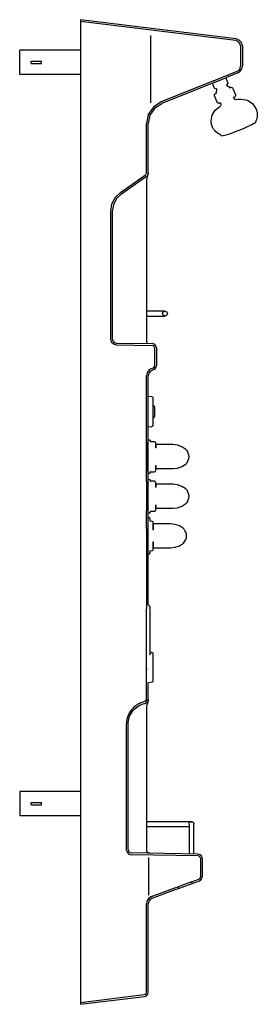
# Model space of a CAD drawing. Header units: millimetres. Extents: x 0.05 to 0.44, y 0 to 1.62.
import ezdxf

# ---------------------------------------------------------------- set-up
doc = ezdxf.new("R2010")
doc.units = ezdxf.units.MM
doc.layers.add('BLOCKS', color=3, linetype='Continuous')

msp = doc.modelspace()

# ---------------------------------------------------------------- linework, layer by layer
at = {"layer": 'BLOCKS'}
for p, q in [((0.1522, 1.57), (0.0522, 1.57)), ((0.0522, 1.53), (0.0522, 1.57)), ((0.071, 1.548), (0.071, 1.552)), ((0.071, 1.552), (0.088, 1.552)), ((0.071, 1.548), (0.088, 1.548)), ((0.088, 1.548), (0.088, 1.552)), ((0.1522, 1.53), (0.0522, 1.53)), ((0.0522, 0.35), (0.0522, 0.31)), ((0.1522, 0.35), (0.0522, 0.35)), ((0.071, 0.328), (0.071, 0.332)), ((0.071, 0.332), (0.088, 0.332)), ((0.071, 0.328), (0.088, 0.328)), ((0.088, 0.328), (0.088, 0.332)), ((0.1522, 0.31), (0.0522, 0.31))]:
    msp.add_line(p, q, dxfattribs=at)
at = {"layer": 'BLOCKS', "linetype": 'Continuous'}
for p, q in [((0.3714, 1.5198), (0.4102, 1.5355)), ((0.3725, 1.517), (0.3926, 1.5252)), ((0.3746, 1.4987), (0.376, 1.4993)), ((0.3275, 0.9113), (0.3282, 0.9098)), ((0.3282, 0.8925), (0.3275, 0.8909)), ((0.2667, 0.874), (0.2667, 0.875)), ((0.3275, 0.8462), (0.3282, 0.8446)), ((0.3282, 0.8273), (0.3275, 0.8258)), ((0.2667, 0.8088), (0.2667, 0.8098)), ((0.3235, 0.781), (0.3242, 0.7795)), ((0.3215, 0.7588), (0.3242, 0.7622)), ((0.2608, 0.7587), (0.2608, 0.651)), ((0.2665, 0.7461), (0.2665, 0.743)), ((0.2608, 0.5523), (0.2608, 0.651)), ((0.2608, 0.5019), (0.2608, 0.5523)), ((0.3138, 0.1907), (0.3361, 0.1988))]:
    msp.add_line(p, q, dxfattribs=at)
for points in [[(0.1522, 1.6202), (0.1522, 1.6172)], [(0.4083, 1.5887), (0.1522, 1.6202)], [(0.1522, 1.6172), (0.1522, 1.6083)], [(0.408, 1.5858), (0.1522, 1.6172)], [(0.1522, 1.6083), (0.1522, 0.0045)], [(0.2682, 1.4836), (0.2682, 1.5942)], [(0.4187, 1.577), (0.4173, 1.5825), (0.4136, 1.5867), (0.4083, 1.5887)], [(0.4187, 1.577), (0.4173, 1.5825), (0.4136, 1.5867), (0.4083, 1.5887)], [(0.4158, 1.577), (0.4147, 1.5811), (0.4119, 1.5843), (0.4079, 1.5858)], [(0.4158, 1.577), (0.4147, 1.5811), (0.4119, 1.5843), (0.4079, 1.5858)], [(0.4158, 1.577), (0.4158, 1.5437)], [(0.4187, 1.577), (0.4187, 1.5437)], [(0.4102, 1.5355), (0.4131, 1.5374), (0.4151, 1.5403), (0.4158, 1.5437)], [(0.4102, 1.5355), (0.4131, 1.5374), (0.4151, 1.5403), (0.4158, 1.5437)], [(0.4113, 1.5327), (0.4152, 1.5353), (0.4178, 1.5391), (0.4187, 1.5437)], [(0.4113, 1.5327), (0.4152, 1.5353), (0.4178, 1.5391), (0.4187, 1.5437)], [(0.3913, 1.5246), (0.3948, 1.5159), (0.3928, 1.513), (0.3936, 1.5112), (0.3953, 1.5106), (0.3969, 1.5096), (0.398, 1.5081), (0.3993, 1.5087)], [(0.4113, 1.5327), (0.3926, 1.5252)], [(0.3714, 1.5198), (0.2849, 1.4848)], [(0.3725, 1.517), (0.286, 1.4821)], [(0.3758, 1.5009), (0.3759, 1.5022), (0.3764, 1.5034), (0.3771, 1.5045), (0.3763, 1.5063), (0.3729, 1.5071), (0.3693, 1.5158)], [(0.3936, 1.5111), (0.3953, 1.5106), (0.3969, 1.5096), (0.398, 1.5081)], [(0.3993, 1.5087), (0.3997, 1.5088), (0.4001, 1.5089), (0.4004, 1.5089)], [(0.3993, 1.5087), (0.3997, 1.5088), (0.4001, 1.5089), (0.4004, 1.5089)], [(0.4004, 1.5089), (0.4016, 1.5087), (0.4025, 1.508), (0.4032, 1.5071)], [(0.4004, 1.5089), (0.4016, 1.5087), (0.4025, 1.508), (0.4032, 1.5071)], [(0.4032, 1.5071), (0.4074, 1.4965)], [(0.3728, 1.496), (0.373, 1.4971), (0.3737, 1.4981), (0.3746, 1.4987)], [(0.3728, 1.496), (0.373, 1.4971), (0.3737, 1.4981), (0.3746, 1.4987)], [(0.373, 1.4949), (0.3729, 1.4952), (0.3728, 1.4956), (0.3728, 1.496)], [(0.373, 1.4949), (0.3729, 1.4952), (0.3728, 1.4956), (0.3728, 1.496)], [(0.3772, 1.4843), (0.373, 1.4949)], [(0.3758, 1.5009), (0.3759, 1.5022), (0.3764, 1.5034), (0.3771, 1.5045)], [(0.376, 1.4993), (0.3759, 1.4998), (0.3758, 1.5003), (0.3758, 1.5009)], [(0.376, 1.4993), (0.3759, 1.4998), (0.3758, 1.5003), (0.3758, 1.5009)], [(0.405, 1.4908), (0.4042, 1.4926), (0.4061, 1.4933)], [(0.4083, 1.4885), (0.4069, 1.4888), (0.4058, 1.4896), (0.405, 1.4908)], [(0.4076, 1.4956), (0.4074, 1.4947), (0.4069, 1.4939), (0.4061, 1.4933)], [(0.4076, 1.4956), (0.4074, 1.4947), (0.4069, 1.4939), (0.4061, 1.4933)], [(0.4074, 1.4965), (0.4075, 1.4963), (0.4076, 1.4959), (0.4076, 1.4956)], [(0.4074, 1.4965), (0.4075, 1.4963), (0.4076, 1.4959), (0.4076, 1.4956)], [(0.2849, 1.4848), (0.2722, 1.4764), (0.2638, 1.464), (0.2608, 1.4491)], [(0.2849, 1.4848), (0.2722, 1.4764), (0.2638, 1.464), (0.2608, 1.4491)], [(0.286, 1.482), (0.2743, 1.4743), (0.2666, 1.4629), (0.2638, 1.4491)], [(0.286, 1.482), (0.2743, 1.4743), (0.2666, 1.4629), (0.2638, 1.4491)], [(0.3673, 1.4537), (0.369, 1.4632), (0.3739, 1.4714), (0.3814, 1.4774)], [(0.3673, 1.4537), (0.369, 1.4632), (0.3739, 1.4714), (0.3814, 1.4774)], [(0.3795, 1.4828), (0.3786, 1.483), (0.3778, 1.4835), (0.3772, 1.4843)], [(0.3795, 1.4828), (0.3786, 1.483), (0.3778, 1.4835), (0.3772, 1.4843)], [(0.3805, 1.483), (0.3802, 1.4829), (0.3798, 1.4828), (0.3795, 1.4828)], [(0.3805, 1.483), (0.3802, 1.4829), (0.3798, 1.4828), (0.3795, 1.4828)], [(0.3805, 1.483), (0.3823, 1.4837), (0.383, 1.4819)], [(0.3833, 1.4805), (0.3831, 1.4793), (0.3824, 1.4782), (0.3814, 1.4774)], [(0.383, 1.4819), (0.3832, 1.4815), (0.3833, 1.481), (0.3833, 1.4805)], [(0.4093, 1.4886), (0.409, 1.4886), (0.4086, 1.4885), (0.4083, 1.4885)], [(0.4093, 1.4886), (0.409, 1.4886), (0.4086, 1.4885), (0.4083, 1.4885)], [(0.4093, 1.4886), (0.4116, 1.4892), (0.4141, 1.4895), (0.4165, 1.4896)], [(0.4165, 1.4896), (0.427, 1.4875), (0.4358, 1.4816), (0.4416, 1.4727)], [(0.4165, 1.4896), (0.427, 1.4875), (0.4358, 1.4816), (0.4416, 1.4727)], [(0.4432, 1.4641), (0.443, 1.4607), (0.4422, 1.4573), (0.4406, 1.454)], [(0.4416, 1.4727), (0.4425, 1.4697), (0.443, 1.4669), (0.4432, 1.4641)], [(0.2608, 1.3681), (0.2608, 1.4491)], [(0.2638, 1.3681), (0.2638, 1.4491)], [(0.3693, 1.4435), (0.3682, 1.4467), (0.3675, 1.4502), (0.3673, 1.4537)], [(0.3693, 1.4435), (0.3682, 1.4467), (0.3675, 1.4502), (0.3673, 1.4537)], [(0.3699, 1.442), (0.3697, 1.4424), (0.3695, 1.4429), (0.3693, 1.4435)], [(0.3829, 1.4308), (0.3809, 1.4317), (0.3793, 1.4325), (0.3778, 1.4335), (0.3764, 1.4346), (0.375, 1.4358), (0.3737, 1.4372), (0.3725, 1.4387), (0.3714, 1.44), (0.3699, 1.442)], [(0.4407, 1.4531), (0.4407, 1.4527), (0.4406, 1.4523), (0.4404, 1.4518)], [(0.4407, 1.4531), (0.4407, 1.4527), (0.4406, 1.4523), (0.4404, 1.4518)], [(0.4404, 1.4518), (0.4406, 1.4514)], [(0.4406, 1.454), (0.4407, 1.4538), (0.4407, 1.4534), (0.4407, 1.4531)], [(0.4406, 1.454), (0.4407, 1.4538), (0.4407, 1.4534), (0.4407, 1.4531)], [(0.3846, 1.4293), (0.3839, 1.4296), (0.3833, 1.4301), (0.3829, 1.4308)], [(0.3846, 1.4293), (0.3839, 1.4296), (0.3833, 1.4301), (0.3829, 1.4308)], [(0.3848, 1.4288), (0.3846, 1.4293)], [(0.218, 1.3361), (0.2591, 1.3649)], [(0.2197, 1.3337), (0.2608, 1.3625)], [(0.2591, 1.3649), (0.26, 1.3658), (0.2606, 1.3669), (0.2608, 1.3681)], [(0.2591, 1.3649), (0.26, 1.3658), (0.2606, 1.3669), (0.2608, 1.3681)], [(0.2608, 1.3625), (0.2624, 1.364), (0.2634, 1.3659), (0.2638, 1.3681)], [(0.2608, 1.3625), (0.2624, 1.364), (0.2634, 1.3659), (0.2638, 1.3681)], [(0.2613, 1.3507), (0.2613, 1.3509), (0.2613, 1.3519), (0.2613, 1.353), (0.2614, 1.3541), (0.2615, 1.3551), (0.2616, 1.3562), (0.2617, 1.3572), (0.2619, 1.3582), (0.262, 1.3592), (0.2622, 1.3601), (0.2624, 1.361), (0.2626, 1.3618), (0.2627, 1.3624), (0.2629, 1.363), (0.2631, 1.3635), (0.2632, 1.3639), (0.2633, 1.3641)], [(0.2633, 1.3641), (0.2635, 1.3649), (0.2637, 1.3657), (0.2638, 1.3666)], [(0.2633, 1.3641), (0.2635, 1.3649), (0.2637, 1.3657), (0.2638, 1.3666)], [(0.2638, 1.3681), (0.2638, 1.3665)], [(0.2613, 1.0943), (0.2613, 1.3507)], [(0.218, 1.3361), (0.2092, 1.3276), (0.2035, 1.3167), (0.2016, 1.3046)], [(0.218, 1.3361), (0.2092, 1.3276), (0.2035, 1.3167), (0.2016, 1.3046)], [(0.2197, 1.3337), (0.2115, 1.3258), (0.2064, 1.3158), (0.2045, 1.3046)], [(0.2197, 1.3337), (0.2115, 1.3258), (0.2064, 1.3158), (0.2045, 1.3046)], [(0.2016, 1.3046), (0.2016, 1.095)], [(0.2045, 1.3046), (0.2045, 1.095)], [(0.2913, 1.1404), (0.2613, 1.1404)], [(0.2613, 1.1325), (0.2913, 1.1325)], [(0.2016, 1.095), (0.2029, 1.0901), (0.2064, 1.0866), (0.2113, 1.0852)], [(0.2016, 1.095), (0.2029, 1.0901), (0.2064, 1.0866), (0.2113, 1.0852)], [(0.2045, 1.095), (0.2055, 1.0916), (0.2079, 1.0891), (0.2113, 1.0881)], [(0.2045, 1.095), (0.2055, 1.0916), (0.2079, 1.0891), (0.2113, 1.0881)], [(0.2113, 1.0881), (0.2704, 1.0871)], [(0.2622, 1.0872), (0.2621, 1.0876), (0.2619, 1.0882), (0.2618, 1.0888), (0.2617, 1.0895), (0.2616, 1.0902), (0.2615, 1.0909), (0.2614, 1.0917), (0.2613, 1.0925), (0.2613, 1.0933), (0.2613, 1.0941), (0.2613, 1.0943)], [(0.2772, 1.0802), (0.2762, 1.0836), (0.2738, 1.0861), (0.2704, 1.0871)], [(0.2772, 1.0802), (0.2762, 1.0836), (0.2738, 1.0861), (0.2704, 1.0871)], [(0.2113, 1.0852), (0.2703, 1.0841)], [(0.2742, 1.0802), (0.2737, 1.0822), (0.2723, 1.0836), (0.2703, 1.0841)], [(0.2742, 1.0802), (0.2737, 1.0822), (0.2723, 1.0836), (0.2703, 1.0841)], [(0.2742, 1.0802), (0.2742, 1.0507)], [(0.2772, 1.0802), (0.2772, 1.0507)], [(0.271, 1.0468), (0.2657, 1.0444), (0.2621, 1.0399), (0.2608, 1.0342)], [(0.271, 1.0468), (0.2657, 1.0444), (0.2621, 1.0399), (0.2608, 1.0342)], [(0.2716, 1.0439), (0.2676, 1.042), (0.2648, 1.0386), (0.2638, 1.0342)], [(0.2716, 1.0439), (0.2676, 1.042), (0.2648, 1.0386), (0.2638, 1.0342)], [(0.271, 1.0468), (0.2727, 1.0475), (0.2738, 1.0489), (0.2742, 1.0507)], [(0.2716, 1.0439), (0.2745, 1.0452), (0.2764, 1.0476), (0.2772, 1.0507)], [(0.2608, 0.9132), (0.2608, 1.0342)], [(0.2638, 0.7401), (0.2638, 1.0342)], [(0.2699, 0.9994), (0.2638, 1.0003)], [(0.272, 0.997), (0.2718, 0.9981), (0.271, 0.999), (0.2699, 0.9994)], [(0.272, 0.997), (0.2718, 0.9981), (0.271, 0.999), (0.2699, 0.9994)], [(0.272, 0.9533), (0.272, 0.997)], [(0.2744, 0.9823), (0.2738, 0.9836), (0.273, 0.9849), (0.2721, 0.9861)], [(0.2744, 0.9823), (0.2738, 0.9836), (0.273, 0.9849), (0.2721, 0.9861)], [(0.2745, 0.9821), (0.2745, 0.9822), (0.2745, 0.9822), (0.2745, 0.9823)], [(0.2745, 0.9821), (0.2745, 0.9822), (0.2745, 0.9822), (0.2745, 0.9823)], [(0.2745, 0.9686), (0.2745, 0.9821)], [(0.2721, 0.9643), (0.273, 0.9654), (0.2738, 0.9667), (0.2745, 0.9681)], [(0.2721, 0.9643), (0.273, 0.9654), (0.2738, 0.9667), (0.2745, 0.9681)], [(0.2745, 0.9682), (0.2745, 0.9686)], [(0.2745, 0.9681), (0.2745, 0.9681), (0.2745, 0.9681), (0.2745, 0.9682)], [(0.2745, 0.9681), (0.2745, 0.9681), (0.2745, 0.9681), (0.2745, 0.9682)], [(0.2638, 0.95), (0.2699, 0.9509)], [(0.2699, 0.9509), (0.271, 0.9513), (0.2718, 0.9522), (0.272, 0.9533)], [(0.2699, 0.9509), (0.271, 0.9513), (0.2718, 0.9522), (0.272, 0.9533)], [(0.2608, 0.9253), (0.2608, 0.8769)], [(0.2667, 0.9283), (0.2638, 0.9283), (0.2638, 0.9355)], [(0.2667, 0.9283), (0.2667, 0.9273)], [(0.2667, 0.9273), (0.2669, 0.9265), (0.2674, 0.926), (0.2682, 0.9258)], [(0.2667, 0.9273), (0.2669, 0.9265), (0.2674, 0.926), (0.2682, 0.9258)], [(0.2741, 0.9258), (0.2682, 0.9258)], [(0.2756, 0.9243), (0.2754, 0.9251), (0.2749, 0.9256), (0.2741, 0.9258)], [(0.2756, 0.9243), (0.2754, 0.9251), (0.2749, 0.9256), (0.2741, 0.9258)], [(0.2756, 0.9243), (0.2756, 0.9225)], [(0.2608, 0.8602), (0.2608, 0.9132)], [(0.2756, 0.9225), (0.2756, 0.9158)], [(0.2766, 0.9158), (0.2756, 0.9158)], [(0.2766, 0.9158), (0.2766, 0.9209)], [(0.2865, 0.9209), (0.2766, 0.9209)], [(0.3041, 0.9209), (0.2865, 0.9209)], [(0.3255, 0.9132), (0.319, 0.9174), (0.3118, 0.92), (0.3041, 0.9209)], [(0.3255, 0.9132), (0.319, 0.9174), (0.3118, 0.92), (0.3041, 0.9209)], [(0.3275, 0.9113), (0.3268, 0.912), (0.3262, 0.9126), (0.3255, 0.9132)], [(0.3275, 0.9113), (0.3268, 0.912), (0.3262, 0.9126), (0.3255, 0.9132)], [(0.3309, 0.9011), (0.3305, 0.9042), (0.3296, 0.9071), (0.3282, 0.9098)], [(0.3309, 0.9011), (0.3305, 0.9042), (0.3296, 0.9071), (0.3282, 0.9098)], [(0.3282, 0.8925), (0.3296, 0.8952), (0.3305, 0.8981), (0.3309, 0.9011)], [(0.3282, 0.8925), (0.3296, 0.8952), (0.3305, 0.8981), (0.3309, 0.9011)], [(0.2682, 0.8764), (0.2674, 0.8762), (0.2669, 0.8757), (0.2667, 0.875)], [(0.2682, 0.8764), (0.2674, 0.8762), (0.2669, 0.8757), (0.2667, 0.875)], [(0.2682, 0.8764), (0.2741, 0.8764)], [(0.2741, 0.8765), (0.2749, 0.8767), (0.2754, 0.8772), (0.2756, 0.8779)], [(0.2741, 0.8765), (0.2749, 0.8767), (0.2754, 0.8772), (0.2756, 0.8779)], [(0.2756, 0.8864), (0.2756, 0.8779)], [(0.2756, 0.8864), (0.2766, 0.8864)], [(0.2766, 0.8814), (0.2766, 0.8864)], [(0.2766, 0.8814), (0.2865, 0.8814)], [(0.2865, 0.8814), (0.3041, 0.8814)], [(0.3041, 0.8814), (0.3118, 0.8823), (0.319, 0.8849), (0.3255, 0.889)], [(0.3041, 0.8814), (0.3118, 0.8823), (0.319, 0.8849), (0.3255, 0.889)], [(0.3255, 0.889), (0.3262, 0.8896), (0.3268, 0.8903), (0.3275, 0.8909)], [(0.3255, 0.889), (0.3262, 0.8896), (0.3268, 0.8903), (0.3275, 0.8909)], [(0.2608, 0.8602), (0.2608, 0.8118)], [(0.2638, 0.874), (0.2667, 0.874)], [(0.2667, 0.8631), (0.2638, 0.8631), (0.2638, 0.8704)], [(0.2667, 0.8631), (0.2667, 0.8622)], [(0.2667, 0.8622), (0.2669, 0.8614), (0.2674, 0.8609), (0.2682, 0.8607)], [(0.2667, 0.8621), (0.2669, 0.8614), (0.2674, 0.8609), (0.2682, 0.8607)], [(0.2741, 0.8607), (0.2682, 0.8607)], [(0.2756, 0.8592), (0.2754, 0.8599), (0.2749, 0.8605), (0.2741, 0.8607)], [(0.2756, 0.8592), (0.2754, 0.8599), (0.2749, 0.8605), (0.2741, 0.8607)], [(0.2756, 0.8592), (0.2756, 0.8574)], [(0.2756, 0.8574), (0.2756, 0.8507)], [(0.2766, 0.8507), (0.2756, 0.8507)], [(0.2865, 0.8557), (0.2766, 0.8557)], [(0.2766, 0.8507), (0.2766, 0.8557)], [(0.3041, 0.8557), (0.2865, 0.8557)], [(0.3255, 0.8481), (0.319, 0.8522), (0.3118, 0.8548), (0.3041, 0.8557)], [(0.3255, 0.8481), (0.319, 0.8522), (0.3118, 0.8548), (0.3041, 0.8557)], [(0.3275, 0.8462), (0.3268, 0.8468), (0.3262, 0.8475), (0.3255, 0.8481)], [(0.3275, 0.8462), (0.3268, 0.8468), (0.3262, 0.8475), (0.3255, 0.8481)], [(0.3309, 0.836), (0.3305, 0.839), (0.3296, 0.8419), (0.3282, 0.8446)], [(0.3309, 0.836), (0.3305, 0.839), (0.3296, 0.8419), (0.3282, 0.8446)], [(0.3282, 0.8273), (0.3296, 0.83), (0.3305, 0.833), (0.3309, 0.836)], [(0.3282, 0.8273), (0.3296, 0.83), (0.3305, 0.833), (0.3309, 0.836)], [(0.2608, 0.7829), (0.2608, 0.8118)], [(0.2682, 0.8113), (0.2674, 0.8111), (0.2669, 0.8106), (0.2667, 0.8098)], [(0.2682, 0.8113), (0.2674, 0.8111), (0.2669, 0.8106), (0.2667, 0.8098)], [(0.2682, 0.8113), (0.2741, 0.8113)], [(0.2741, 0.8113), (0.2749, 0.8115), (0.2754, 0.812), (0.2756, 0.8128)], [(0.2741, 0.8113), (0.2749, 0.8115), (0.2754, 0.812), (0.2756, 0.8128)], [(0.2756, 0.8213), (0.2766, 0.8213)], [(0.2756, 0.8213), (0.2756, 0.8128)], [(0.2766, 0.8162), (0.2766, 0.8213)], [(0.2766, 0.8162), (0.2865, 0.8162)], [(0.2865, 0.8162), (0.3041, 0.8162)], [(0.3041, 0.8162), (0.3118, 0.8171), (0.319, 0.8197), (0.3255, 0.8239)], [(0.3041, 0.8162), (0.3118, 0.8171), (0.319, 0.8197), (0.3255, 0.8239)], [(0.3255, 0.8239), (0.3262, 0.8245), (0.3268, 0.8251), (0.3275, 0.8258)], [(0.3255, 0.8239), (0.3262, 0.8245), (0.3268, 0.8251), (0.3275, 0.8258)], [(0.2638, 0.8088), (0.2667, 0.8088)], [(0.2638, 0.8016), (0.2638, 0.8088)], [(0.2665, 0.7987), (0.2661, 0.8001), (0.2651, 0.8011), (0.2638, 0.8016)], [(0.2665, 0.7987), (0.2661, 0.8001), (0.2651, 0.8011), (0.2638, 0.8016)], [(0.2665, 0.7987), (0.2665, 0.7956), (0.2699, 0.7951)], [(0.272, 0.7927), (0.2718, 0.7938), (0.271, 0.7947), (0.2699, 0.7951)], [(0.272, 0.7927), (0.2718, 0.7938), (0.271, 0.7947), (0.2699, 0.7951)], [(0.2608, 0.7829), (0.2608, 0.7587)], [(0.272, 0.7805), (0.272, 0.7927)], [(0.2726, 0.7805), (0.272, 0.7805)], [(0.2726, 0.7805), (0.2726, 0.7906)], [(0.2825, 0.7906), (0.2726, 0.7906)], [(0.3002, 0.7906), (0.2826, 0.7906)], [(0.3215, 0.7829), (0.3151, 0.7871), (0.3078, 0.7897), (0.3002, 0.7906)], [(0.3215, 0.7829), (0.3151, 0.7871), (0.3078, 0.7897), (0.3002, 0.7906)], [(0.3235, 0.781), (0.3229, 0.7817), (0.3222, 0.7824), (0.3216, 0.7829)], [(0.3235, 0.781), (0.3229, 0.7817), (0.3222, 0.7824), (0.3216, 0.7829)], [(0.3269, 0.7708), (0.3266, 0.7739), (0.3257, 0.7768), (0.3242, 0.7795)], [(0.3269, 0.7708), (0.3266, 0.7739), (0.3257, 0.7768), (0.3242, 0.7795)], [(0.3242, 0.7622), (0.3257, 0.7649), (0.3266, 0.7678), (0.3269, 0.7708)], [(0.3242, 0.7622), (0.3257, 0.7649), (0.3266, 0.7678), (0.3269, 0.7708)], [(0.2665, 0.7461), (0.2699, 0.7466)], [(0.2699, 0.7466), (0.271, 0.747), (0.2718, 0.7479), (0.272, 0.749)], [(0.2699, 0.7466), (0.271, 0.747), (0.2718, 0.7479), (0.272, 0.749)], [(0.272, 0.7612), (0.2726, 0.7612)], [(0.272, 0.749), (0.272, 0.7612)], [(0.2726, 0.7511), (0.2726, 0.7612)], [(0.2726, 0.7511), (0.2825, 0.7511)], [(0.2826, 0.7511), (0.3002, 0.7511)], [(0.3002, 0.7511), (0.3078, 0.752), (0.3151, 0.7546), (0.3215, 0.7588)], [(0.3002, 0.7511), (0.3078, 0.752), (0.3151, 0.7546), (0.3215, 0.7588)], [(0.2638, 0.7401), (0.2651, 0.7405), (0.2661, 0.7416), (0.2665, 0.743)], [(0.2638, 0.7401), (0.2651, 0.7405), (0.2661, 0.7416), (0.2665, 0.743)], [(0.2638, 0.6567), (0.2638, 0.7401)], [(0.2642, 0.6567), (0.2638, 0.6567)], [(0.2662, 0.6547), (0.2659, 0.6557), (0.2652, 0.6564), (0.2642, 0.6567)], [(0.2662, 0.6547), (0.2659, 0.6557), (0.2652, 0.6564), (0.2642, 0.6567)], [(0.2662, 0.6547), (0.2662, 0.5748), (0.2688, 0.5791)], [(0.2699, 0.579), (0.2688, 0.5791)], [(0.272, 0.5765), (0.2718, 0.5777), (0.271, 0.5785), (0.2699, 0.579)], [(0.272, 0.5765), (0.2718, 0.5777), (0.271, 0.5785), (0.2699, 0.579)], [(0.272, 0.5329), (0.272, 0.5765)], [(0.2608, 0.5523), (0.2608, 0.5509)], [(0.2638, 0.5295), (0.2699, 0.5304)], [(0.2638, 0.5019), (0.2638, 0.5295)], [(0.2699, 0.5304), (0.271, 0.5309), (0.2718, 0.5317), (0.272, 0.5329)], [(0.2699, 0.5304), (0.271, 0.5309), (0.2718, 0.5317), (0.272, 0.5329)], [(0.2608, 0.5019), (0.2604, 0.5002), (0.2593, 0.4988), (0.2577, 0.4981), (0.2546, 0.4972), (0.2515, 0.4961), (0.2486, 0.4947), (0.2457, 0.4931), (0.2431, 0.4913), (0.2405, 0.4893), (0.2382, 0.487), (0.2361, 0.4845), (0.2342, 0.4819), (0.2325, 0.4792), (0.231, 0.4763), (0.2298, 0.4732), (0.2289, 0.4701), (0.2282, 0.467), (0.2278, 0.4637), (0.2276, 0.4605), (0.2276, 0.2545)], [(0.2306, 0.2545), (0.2306, 0.4604), (0.2307, 0.4635), (0.2311, 0.4665), (0.2317, 0.4694), (0.2326, 0.4723), (0.2337, 0.475), (0.2351, 0.4777), (0.2366, 0.4803), (0.2384, 0.4827), (0.2404, 0.485), (0.2425, 0.487), (0.2448, 0.4889), (0.2473, 0.4906), (0.2499, 0.4921), (0.2526, 0.4934), (0.2555, 0.4944), (0.2584, 0.4952), (0.2611, 0.4965), (0.263, 0.4989), (0.2638, 0.5019)], [(0.2577, 0.4981), (0.2593, 0.4988), (0.2604, 0.5002), (0.2608, 0.5019)], [(0.2584, 0.4952), (0.2611, 0.4965), (0.263, 0.4989), (0.2638, 0.5019)], [(0.2584, 0.4952), (0.2584, 0.4952)], [(0.2613, 0.4846), (0.2613, 0.4849), (0.2613, 0.4859), (0.2613, 0.487), (0.2614, 0.488), (0.2615, 0.4889), (0.2616, 0.4899), (0.2617, 0.4908), (0.2618, 0.4917), (0.262, 0.4925), (0.2622, 0.4933), (0.2623, 0.494), (0.2625, 0.4946), (0.2627, 0.4952), (0.2629, 0.4957), (0.263, 0.4961), (0.2631, 0.4964), (0.2632, 0.4965)], [(0.2632, 0.4965), (0.2633, 0.4967), (0.2635, 0.4973), (0.2636, 0.4979), (0.2637, 0.4986), (0.2637, 0.499)], [(0.2638, 0.5019), (0.2638, 0.5012)], [(0.2638, 0.5012), (0.2638, 0.4991)], [(0.2613, 0.2536), (0.2613, 0.4846)], [(0.2646, 0.3005), (0.2613, 0.3005)], [(0.2613, 0.2926), (0.2646, 0.2926)], [(0.3348, 0.3005), (0.2646, 0.3005)], [(0.2646, 0.2926), (0.3309, 0.2926)], [(0.3309, 0.2965), (0.3309, 0.2973), (0.3312, 0.2981), (0.3317, 0.2989), (0.3322, 0.2995), (0.333, 0.3), (0.3338, 0.3004), (0.3348, 0.3005), (0.3358, 0.3004), (0.3367, 0.3), (0.3374, 0.2995), (0.338, 0.2989), (0.3384, 0.2983), (0.3386, 0.2976), (0.3387, 0.2971), (0.3388, 0.2965)], [(0.3309, 0.2965), (0.3309, 0.2867)], [(0.3388, 0.2867), (0.3388, 0.2965)], [(0.3309, 0.2867), (0.3309, 0.2475)], [(0.3388, 0.2473), (0.3388, 0.2867)], [(0.2276, 0.2545), (0.2288, 0.2504), (0.2317, 0.2473), (0.2359, 0.2461)], [(0.2276, 0.2545), (0.2288, 0.2504), (0.2317, 0.2473), (0.2359, 0.2461)], [(0.2306, 0.2545), (0.2313, 0.2518), (0.2333, 0.2499), (0.236, 0.2491)], [(0.2306, 0.2545), (0.2313, 0.2518), (0.2333, 0.2499), (0.236, 0.2491)], [(0.3458, 0.2472), (0.2359, 0.2491)], [(0.3457, 0.2442), (0.2359, 0.2461)], [(0.2661, 0.2486), (0.2657, 0.2486), (0.2652, 0.2487), (0.2647, 0.2488), (0.2642, 0.249), (0.2637, 0.2493), (0.2633, 0.2496), (0.2628, 0.25), (0.2624, 0.2504), (0.262, 0.2509), (0.2618, 0.2514), (0.2615, 0.2519), (0.2614, 0.2525), (0.2613, 0.253), (0.2613, 0.2534), (0.2613, 0.2536)], [(0.3496, 0.2403), (0.3491, 0.2423), (0.3477, 0.2437), (0.3457, 0.2442)], [(0.3496, 0.2403), (0.3491, 0.2423), (0.3477, 0.2437), (0.3457, 0.2442)], [(0.3526, 0.2403), (0.3517, 0.2437), (0.3492, 0.2462), (0.3458, 0.2472)], [(0.3526, 0.2403), (0.3517, 0.2437), (0.3492, 0.2462), (0.3458, 0.2472)], [(0.2646, 0.1796), (0.2646, 0.2417)], [(0.3496, 0.2403), (0.3496, 0.2096)], [(0.3526, 0.2403), (0.3526, 0.2096)], [(0.335, 0.2016), (0.3128, 0.1935)], [(0.335, 0.2016), (0.3351, 0.2016)], [(0.3351, 0.2016), (0.347, 0.2059)], [(0.3351, 0.2016), (0.3361, 0.1988)], [(0.3361, 0.1988), (0.348, 0.2031)], [(0.3361, 0.1988), (0.3361, 0.1988)], [(0.347, 0.2059), (0.3484, 0.2068), (0.3493, 0.2081), (0.3496, 0.2096)], [(0.347, 0.2059), (0.3484, 0.2068), (0.3493, 0.2081), (0.3496, 0.2096)], [(0.3481, 0.2031), (0.3504, 0.2046), (0.352, 0.2069), (0.3526, 0.2096)], [(0.3481, 0.2031), (0.3504, 0.2046), (0.352, 0.2069), (0.3526, 0.2096)], [(0.2692, 0.1776), (0.3073, 0.1914)], [(0.2702, 0.1748), (0.3083, 0.1887)], [(0.3073, 0.1914), (0.3128, 0.1935)], [(0.3083, 0.1887), (0.3138, 0.1907)], [(0.3128, 0.1935), (0.3138, 0.1907)], [(0.2692, 0.1776), (0.2648, 0.1749), (0.2619, 0.1707), (0.2608, 0.1655)], [(0.2692, 0.1776), (0.2648, 0.1749), (0.2619, 0.1707), (0.2608, 0.1655)], [(0.2608, 0.0198), (0.2608, 0.1655)], [(0.2702, 0.1748), (0.2668, 0.1727), (0.2646, 0.1695), (0.2638, 0.1655)], [(0.2702, 0.1748), (0.2668, 0.1727), (0.2646, 0.1695), (0.2638, 0.1655)], [(0.2638, 0.0198), (0.2638, 0.1655)], [(0.2692, 0.1776), (0.269, 0.1775)], [(0.2573, 0.0159), (0.2591, 0.0166), (0.2603, 0.018), (0.2608, 0.0198)], [(0.2573, 0.0159), (0.2591, 0.0166), (0.2603, 0.018), (0.2608, 0.0198)], [(0.2577, 0.013), (0.2608, 0.0141), (0.2629, 0.0166), (0.2638, 0.0198)], [(0.2577, 0.013), (0.2608, 0.0141), (0.2629, 0.0166), (0.2638, 0.0198)], [(0.1522, 0.003), (0.2573, 0.0159)], [(0.1522, 0), (0.2577, 0.0129)], [(0.1522, 0.0045), (0.1522, 0.003)], [(0.1522, 0.003), (0.1522, 0)]]:
    msp.add_lwpolyline(points, dxfattribs=at)
msp.add_circle((0.2913, 1.1365), 0.00395, dxfattribs=at)
msp.add_arc((0.335, 1.6323), 0.2094, 283.7357, 300.2657, dxfattribs=at)

doc.saveas('drawing.dxf')
